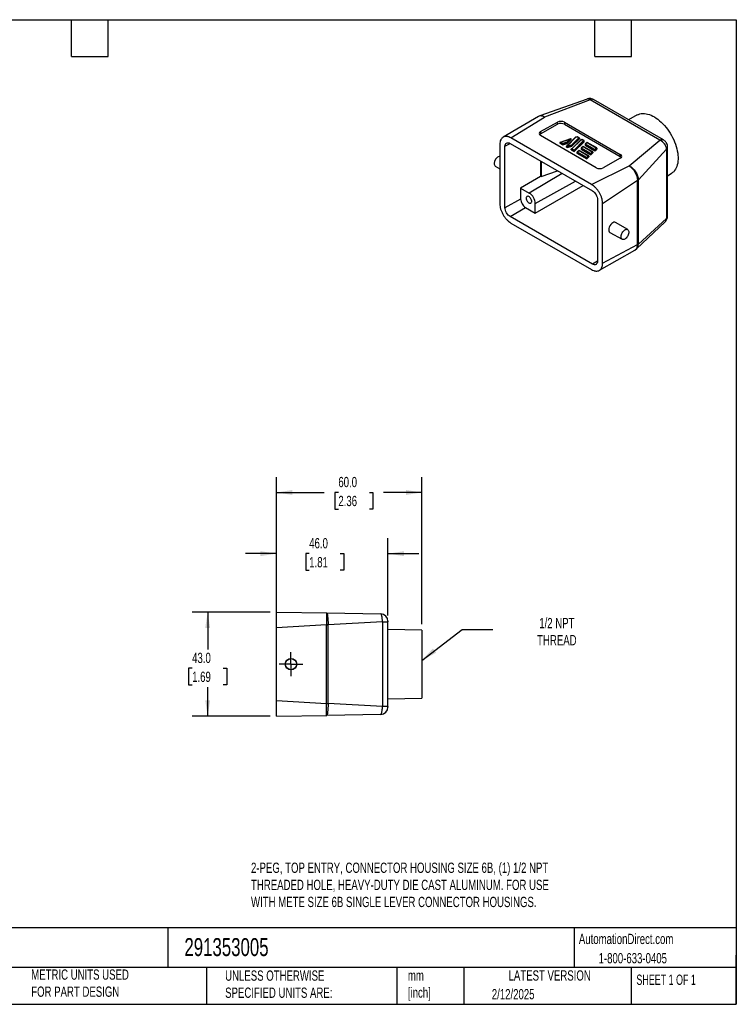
# Model space of a CAD drawing. Header units: millimetres. Extents: x 13 to 546, y 13 to 419.
# Tile 2 of 2: x 250 to 546, y 13 to 419. Entities that reach past the tile are written whole.
import ezdxf

# ---------------------------------------------------------------- set-up
doc = ezdxf.new("R2010")
doc.units = ezdxf.units.MM
doc.header["$LTSCALE"] = 2
doc.linetypes.add('SLD-Center', pattern=[19.05, 15.24, -1.27, 1.27, -1.27])
doc.linetypes.add('SLD-Solid', pattern=[0])
doc.layers.add('CENTER', color=40, linetype='SLD-Center')
doc.layers.add('DIMENSIONS', color=140, linetype='SLD-Solid', lineweight=25)
doc.layers.add('TEXT', color=140, linetype='SLD-Solid', lineweight=25)
doc.styles.add('SLDTEXTSTYLE0', font='TXT', dxfattribs={"width": 0.7})
doc.styles.add('SLDTEXTSTYLE1', font='TXT', dxfattribs={"width": 0.65})
doc.dimstyles.new('SLDDIMSTYLE0', dxfattribs={"dimtxt": 4.316016, "dimasz": 6.604, "dimexe": 0, "dimexo": 0.0625, "dimgap": 1.079004, "dimtad": 0, "dimtih": 1, "dimtoh": 1, "dimrnd": 1e-09, "dimzin": 4, "dimdsep": 46, "dimtxsty": 'SLDTEXTSTYLE0', "dimsah": 1, "dimcen": 0.09, "dimadec": 0, "dimazin": 1, "dimtfac": 1, "dimtmove": 0, "dimatfit": 0, "dimfxl": 0, "dimfrac": 2, "dimtolj": 1, "dimtzin": 12, "dimarcsym": 0})
doc.dimstyles.new('SLDDIMSTYLE2', dxfattribs={"dimtxt": 4.316016, "dimasz": 6.604, "dimexe": 0, "dimexo": 0.0625, "dimgap": 1.079004, "dimtad": 0, "dimtih": 1, "dimtoh": 1, "dimrnd": 1e-09, "dimzin": 4, "dimdsep": 46, "dimtxsty": 'SLDTEXTSTYLE0', "dimsah": 1, "dimcen": 0.09, "dimadec": 0, "dimazin": 1, "dimtfac": 1, "dimtofl": 0, "dimtmove": 0, "dimatfit": 3, "dimfxl": 0, "dimfrac": 2, "dimtolj": 1, "dimtzin": 12, "dimarcsym": 0})
doc.dimstyles.new('SLDDIMSTYLE3', dxfattribs={"dimtxt": 0.18, "dimasz": 6.604, "dimexe": 0, "dimexo": 0.0625, "dimgap": 0, "dimtad": 0, "dimtih": 1, "dimtoh": 1, "dimdec": 0, "dimrnd": 1e-09, "dimzin": 0, "dimdsep": 46, "dimtxsty": 'Standard', "dimsah": 1, "dimcen": 0.09, "dimadec": 0, "dimazin": 0, "dimtfac": 6.604, "dimtdec": 0, "dimtofl": 0, "dimtmove": 0, "dimatfit": 3, "dimfxl": 0, "dimfrac": 2, "dimtolj": 1, "dimtzin": 0, "dimarcsym": 0})

# ---------------------------------------------------------------- blocks, each defined once
blk = doc.blocks.new('_D_3')
at = {"layer": 'DIMENSIONS'}
for p, q in [((356.38, 170.65), (356.38, 205.06)), ((402.38, 173.16), (402.38, 205.06)), ((356.38, 198.71), (343.68, 198.71)), ((369.9, 198.71), (368.45, 198.71)), ((368.45, 198.71), (368.45, 191.85)), ((382.72, 198.71), (384.17, 198.71)), ((384.17, 198.71), (384.17, 191.85)), ((402.38, 198.71), (415.08, 198.71)), ((368.45, 191.85), (369.9, 191.85)), ((384.17, 191.85), (382.72, 191.85))]:
    blk.add_line(p, q, dxfattribs=at)
for points in [[(356.38, 198.71), (349.77, 199.72), (349.77, 197.69)], [(402.38, 198.71), (408.98, 197.69), (408.98, 199.72)]]:
    blk.add_solid(points, dxfattribs=at)
at = {"layer": 'DIMENSIONS', "char_height": 4.233, "attachment_point": 1, "style": 'SLDTEXTSTYLE0'}
for s, insert in [('46.0', (369.9, 205.13)), ('1.81', (369.9, 197.3))]:
    blk.add_mtext(s, dxfattribs=dict(at, insert=insert))
blk = doc.blocks.new('_D_4')
at = {"layer": 'DIMENSIONS'}
for p, q in [((356.38, 170.65), (356.38, 230.31)), ((416.38, 169.64), (416.38, 230.31)), ((356.38, 223.96), (376.08, 223.96)), ((381.92, 223.96), (380.48, 223.96)), ((380.48, 223.96), (380.48, 217.1)), ((394.75, 223.96), (396.2, 223.96)), ((396.2, 223.96), (396.2, 217.1)), ((416.38, 223.96), (400.6, 223.96)), ((380.48, 217.1), (381.92, 217.1)), ((396.2, 217.1), (394.75, 217.1))]:
    blk.add_line(p, q, dxfattribs=at)
for points in [[(356.38, 223.96), (362.98, 222.94), (362.98, 224.98)], [(416.38, 223.96), (409.77, 224.98), (409.77, 222.94)]]:
    blk.add_solid(points, dxfattribs=at)
at = {"layer": 'DIMENSIONS', "char_height": 4.233, "attachment_point": 1, "style": 'SLDTEXTSTYLE0'}
for s, insert in [('60.0', (381.92, 230.38)), ('2.36', (381.92, 222.56))]:
    blk.add_mtext(s, dxfattribs=dict(at, insert=insert))
blk = doc.blocks.new('_D_5')
at = {"layer": 'DIMENSIONS'}
for p, q in [((353.84, 174.6), (321.66, 174.6)), ((328.01, 174.6), (328.01, 159.21)), ((321.6, 151.39), (320.15, 151.39)), ((320.15, 151.39), (320.15, 144.53)), ((334.42, 151.39), (335.87, 151.39)), ((335.87, 151.39), (335.87, 144.53)), ((320.15, 144.53), (321.6, 144.53)), ((328.01, 131.6), (328.01, 143.56)), ((335.87, 144.53), (334.42, 144.53)), ((353.84, 131.6), (321.66, 131.6))]:
    blk.add_line(p, q, dxfattribs=at)
for points in [[(328.01, 174.6), (327, 167.99), (329.03, 167.99)], [(328.01, 131.6), (329.03, 138.2), (327, 138.2)]]:
    blk.add_solid(points, dxfattribs=at)
at = {"layer": 'DIMENSIONS', "char_height": 4.233, "attachment_point": 1, "style": 'SLDTEXTSTYLE0'}
for s, insert in [('43.0', (321.6, 157.81)), ('1.69', (321.6, 149.99))]:
    blk.add_mtext(s, dxfattribs=dict(at, insert=insert))
blk = doc.blocks.new('SW_CENTERMARKSYMBOL_5')
at = {"layer": 'CENTER', "color": 0}
for p, q in [((0, 2.54), (0, 4.9)), ((-2.54, 0), (-4.9, 0)), ((0, 0), (-2.54, 0)), ((0, 0), (0, 2.54)), ((0, 0), (0, -2.54)), ((0, 0), (2.54, 0)), ((2.54, 0), (4.9, 0)), ((0, -2.54), (0, -4.9))]:
    blk.add_line(p, q, dxfattribs=at)

msp = doc.modelspace()

# ---------------------------------------------------------------- linework, layer by layer
for p, q in [((484.632, 386.352), (465.018, 379.422)), ((516.084, 369.446), (487.227, 386.105)), ((485.764, 385.977), (466.959, 378.936)), ((514.621, 369.319), (485.764, 385.977)), ((464.436, 379.152), (449.868, 370.596)), ((453.126, 370.284), (466.959, 378.936)), ((465.009, 379.417), (464.437, 379.152)), ((505.264, 379.798), (501.619, 377.796)), ((465.3, 372.885), (472.366, 376.819)), ((465.326, 372.031), (472.366, 375.951)), ((472.366, 375.951), (472.366, 376.819)), ((475.194, 376.79), (498.236, 363.489)), ((475.194, 376.79), (475.194, 375.922)), ((475.194, 375.922), (498.21, 362.635)), ((486.374, 351.091), (453.126, 370.284)), ((488.347, 357.976), (465.299, 371.281)), ((465.3, 372.885), (465.326, 372.031)), ((477.761, 369.916), (473.422, 368.469)), ((479.808, 370.59), (476.086, 366.869)), ((476.29, 366.953), (479.927, 370.59)), ((477.962, 369.905), (476.362, 368.305)), ((477.962, 369.61), (477.962, 369.905)), ((481.103, 370.38), (478.081, 367.358)), ((481.353, 370.236), (478.227, 367.11)), ((478.227, 366.862), (481.353, 369.901)), ((480.463, 370.816), (479.835, 370.607)), ((479.927, 370.59), (480.442, 370.761)), ((481.103, 370.38), (480.442, 370.761)), ((481.28, 370.345), (480.465, 370.816)), ((481.353, 370.236), (481.353, 369.901)), ((448.537, 367.634), (448.537, 343.122)), ((450.658, 366.829), (452.8, 368.023)), ((450.658, 341.478), (450.658, 366.829)), ((452.763, 368.044), (486.737, 348.431)), ((473.302, 368.352), (474.474, 367.676)), ((473.302, 368.352), (473.302, 368.131)), ((473.302, 368.131), (474.474, 367.455)), ((473.628, 368.49), (477.416, 369.753)), ((474.506, 367.983), (473.628, 368.49)), ((476.362, 368.305), (474.474, 367.676)), ((474.474, 367.455), (476.362, 368.054)), ((474.474, 367.676), (474.474, 367.455)), ((476.216, 368.553), (474.506, 367.983)), ((476.041, 366.771), (476.468, 366.524)), ((476.041, 366.55), (476.041, 366.771)), ((476.041, 366.55), (476.468, 366.303)), ((477.416, 369.753), (476.216, 368.553)), ((476.501, 366.832), (476.29, 366.953)), ((476.362, 368.054), (477.962, 369.61)), ((476.362, 368.305), (476.362, 368.054)), ((478.227, 367.11), (476.468, 366.524)), ((476.468, 366.303), (478.227, 366.862)), ((476.468, 366.524), (476.468, 366.303)), ((478.081, 367.358), (476.501, 366.832)), ((481.803, 369.438), (478.081, 365.717)), ((478.227, 367.11), (478.227, 366.862)), ((478.285, 365.802), (481.922, 369.438)), ((479.164, 365.295), (478.285, 365.802)), ((483.098, 369.228), (479.164, 365.295)), ((483.348, 369.084), (479.207, 364.943)), ((479.207, 364.723), (483.348, 368.749)), ((482.458, 369.664), (481.83, 369.455)), ((481.922, 369.438), (482.437, 369.61)), ((482.034, 365.923), (486.097, 363.578)), ((482.034, 365.923), (482.034, 365.657)), ((482.87, 366.811), (482.08, 366.021)), ((482.905, 366.727), (482.284, 366.106)), ((486.054, 363.929), (482.284, 366.106)), ((483.098, 369.228), (482.437, 369.61)), ((483.275, 369.194), (482.46, 369.664)), ((486.852, 364.516), (482.875, 366.812)), ((482.905, 366.727), (486.676, 364.55)), ((483.348, 368.749), (483.348, 369.084)), ((483.691, 367.58), (487.754, 365.234)), ((483.691, 367.58), (483.691, 367.268)), ((483.691, 367.268), (487.754, 364.922)), ((484.527, 368.468), (483.737, 367.677)), ((484.562, 368.383), (483.941, 367.762)), ((487.711, 365.586), (483.941, 367.762)), ((488.509, 366.172), (484.532, 368.468)), ((484.562, 368.383), (488.332, 366.207)), ((488.332, 366.207), (487.711, 365.586)), ((488.582, 366.062), (487.754, 365.234)), ((488.582, 366.062), (488.582, 365.728)), ((501.872, 358.781), (514.621, 369.319)), ((517.742, 366.576), (517.733, 366.71)), ((517.742, 337.951), (517.742, 366.577)), ((478.035, 365.619), (479.207, 364.943)), ((478.035, 365.399), (478.035, 365.619)), ((478.035, 365.399), (479.207, 364.723)), ((479.207, 364.943), (479.207, 364.723)), ((480.378, 364.267), (484.441, 361.922)), ((480.378, 364.267), (480.378, 364.046)), ((480.378, 364.046), (484.441, 361.701)), ((481.214, 365.155), (480.424, 364.365)), ((481.249, 365.071), (480.628, 364.449)), ((484.398, 362.273), (480.628, 364.449)), ((485.196, 362.86), (481.219, 365.156)), ((481.249, 365.071), (485.019, 362.894)), ((482.034, 365.657), (486.097, 363.312)), ((485.019, 362.894), (484.398, 362.273)), ((485.269, 362.75), (484.441, 361.922)), ((484.441, 361.701), (485.269, 362.506)), ((484.441, 361.922), (484.441, 361.701)), ((485.269, 362.75), (485.269, 362.506)), ((486.676, 364.55), (486.054, 363.929)), ((486.925, 364.406), (486.097, 363.578)), ((486.097, 363.312), (486.925, 364.117)), ((486.097, 363.578), (486.097, 363.312)), ((486.925, 364.406), (486.925, 364.117)), ((487.754, 364.922), (488.582, 365.728)), ((487.754, 365.234), (487.754, 364.922)), ((498.237, 361.884), (491.175, 357.948)), ((498.21, 362.635), (498.236, 363.489)), ((517.34, 365.711), (505.697, 353.016)), ((517.34, 365.711), (517.34, 337.085)), ((446.673, 358.697), (448.537, 357.595)), ((465.364, 360.769), (465.364, 354.349)), ((465.559, 360.657), (465.559, 354.437)), ((486.374, 351.091), (501.872, 358.781)), ((465.364, 354.349), (457.133, 349.597)), ((474.254, 355.637), (460.699, 347.539)), ((465.559, 354.437), (472.272, 356.781)), ((517.742, 354.629), (519.262, 355.55)), ((457.133, 349.597), (457.133, 345.087)), ((457.133, 349.597), (460.699, 347.539)), ((463.174, 343.252), (479.725, 352.479)), ((463.174, 339.298), (482.865, 350.666)), ((505.329, 352.688), (490.963, 343.141)), ((505.329, 326.259), (505.329, 352.688)), ((505.696, 352.969), (505.697, 353.016)), ((505.696, 326.54), (505.696, 352.969)), ((457.133, 345.087), (450.658, 341.478)), ((452.763, 337.833), (459.127, 341.635)), ((459.127, 341.635), (463.174, 339.298)), ((463.174, 339.298), (463.174, 343.252)), ((488.841, 344.786), (488.841, 319.435)), ((490.963, 318.63), (490.963, 343.141)), ((486.737, 318.22), (452.763, 337.833)), ((453.126, 335.173), (486.374, 315.98)), ((501.312, 332.465), (496.299, 335.431)), ((504.946, 324.469), (516.775, 335.687)), ((517.34, 337.085), (505.697, 326.495)), ((493.979, 331.317), (499.013, 328.482)), ((490.963, 318.63), (505.329, 326.259)), ((505.697, 326.495), (505.696, 326.54)), ((489.604, 315.651), (504.298, 323.989)), ((504.298, 323.989), (504.938, 324.463)), ((488.841, 319.477), (486.737, 318.22)), ((356.376, 174.596), (377.117, 174.234)), ((377.117, 174.234), (399.429, 173.845)), ((377.054, 169.28), (356.376, 168.105)), ((356.376, 138.087), (356.376, 168.105)), ((377.054, 136.912), (377.054, 169.28)), ((377.054, 169.28), (377.657, 169.28)), ((377.657, 169.28), (377.66, 169.336)), ((377.657, 136.912), (377.657, 169.28)), ((400.153, 170.625), (377.66, 169.336)), ((400.153, 170.625), (400.153, 135.567)), ((400.153, 170.625), (402.376, 170.625)), ((402.376, 135.567), (402.376, 170.625)), ((416.376, 167.096), (402.376, 167.34)), ((416.376, 167.096), (416.376, 139.096)), ((402.376, 138.852), (416.376, 139.096)), ((356.376, 138.087), (377.054, 136.912)), ((377.054, 136.912), (377.657, 136.912)), ((377.66, 136.856), (377.657, 136.912)), ((400.153, 135.567), (377.66, 136.856)), ((402.376, 135.567), (400.153, 135.567)), ((356.376, 131.596), (377.117, 131.958)), ((399.429, 132.347), (377.117, 131.958))]:
    msp.add_line(p, q)
at = {"flags": 128}
for points in [[(505.264, 379.798), (505.767, 380.036), (506.329, 380.224), (506.92, 380.346), (507.539, 380.401), (508.182, 380.39), (508.847, 380.312), (509.528, 380.168), (510.223, 379.958), (510.928, 379.685), (511.64, 379.348), (512.355, 378.951), (513.069, 378.494), (513.778, 377.98), (514.479, 377.413), (515.167, 376.795), (515.84, 376.128), (516.495, 375.418), (517.126, 374.667), (517.732, 373.879), (518.309, 373.058), (518.853, 372.209), (519.363, 371.337), (519.836, 370.444), (520.268, 369.538), (520.659, 368.621), (521.005, 367.699), (521.305, 366.776), (521.558, 365.858), (521.761, 364.95), (521.915, 364.055), (522.018, 363.179), (522.069, 362.326), (522.069, 361.5), (522.018, 360.707), (521.915, 359.949), (521.761, 359.232), (521.558, 358.558), (521.305, 357.932), (521.005, 357.356), (520.659, 356.834), (520.268, 356.368), (519.836, 355.96), (519.363, 355.614), (519.262, 355.55)], [(459.426, 345.416), (459.453, 345.12), (459.531, 344.807), (459.657, 344.492), (459.825, 344.19), (460.028, 343.914), (460.255, 343.679), (460.496, 343.494), (460.741, 343.368), (460.976, 343.307), (461.192, 343.315), (461.379, 343.39), (461.527, 343.53), (461.63, 343.727), (461.682, 343.972), (461.682, 344.255), (461.63, 344.561), (461.527, 344.877), (461.379, 345.187), (461.192, 345.478), (460.976, 345.735), (460.741, 345.946), (460.496, 346.103), (460.255, 346.196), (460.028, 346.223), (459.825, 346.181), (459.657, 346.073), (459.531, 345.904), (459.453, 345.682), (459.426, 345.416)], [(501.781, 331.416), (501.755, 331.066), (501.678, 330.697), (501.551, 330.32), (501.38, 329.949), (501.169, 329.595), (500.926, 329.269), (500.658, 328.982), (500.374, 328.743), (500.083, 328.56), (499.794, 328.438), (499.516, 328.382), (499.26, 328.393), (499.032, 328.472), (498.84, 328.615), (498.691, 328.817), (498.588, 329.073), (498.536, 329.374), (498.536, 329.711), (498.588, 330.072), (498.691, 330.446), (498.84, 330.822), (499.032, 331.186), (499.26, 331.527), (499.516, 331.835), (499.794, 332.099), (500.083, 332.311), (500.374, 332.464), (500.658, 332.553), (500.926, 332.576), (501.169, 332.531), (501.38, 332.42), (501.551, 332.246), (501.678, 332.016), (501.755, 331.736), (501.781, 331.416)]]:
    msp.add_lwpolyline(points, dxfattribs=at)
for centre, radius in [((362.377, 153.096), 2.361), ((362.376, 153.096), 2.299)]:
    msp.add_circle(centre, radius)
for centre, radius, start, end in [((486.61, 384.729), 1.508, 65.84, 124.12435), ((515.463, 368.111), 1.472, 65.06007, 124.89238), ((516.534, 366.611), 1.209, 311.84279, 358.32145), ((449.286, 359.793), 3.082, 104.06317, 180.88332), ((447.319, 359.616), 1.123, 173.34774, 234.86721), ((504.567, 354.382), 1.772, 295.39784, 309.59363), ((504.374, 354.314), 1.885, 300.41757, 314.49292), ((457.839, 343.03), 5.34, 2.38686, 57.61314), ((516.534, 337.986), 1.209, 311.84076, 358.36231), ((504.176, 327.832), 2.025, 304.64872, 318.67664), ((504.374, 327.885), 1.885, 300.41757, 314.49292), ((399.376, 170.845), 3, 0, 89), ((367.992, 70.042), 99.763, 84.43918, 84.78913), ((367.992, 236.15), 99.763, 275.21087, 275.56082), ((399.376, 135.347), 3, 271, 0)]:
    msp.add_arc(centre, radius, start, end)
for centre, major_axis, ratio, start_param, end_param in [((473.78, 376.003), (2, -0.03), 0.5671216, 0.7941207, 2.3646125), ((473.78, 375.135), (2, -0.03), 0.5671216, 0.7941207, 2.3646125), ((466.715, 372.069), (2.001, -0.029), 0.566782, 2.364314, 3.9348057), ((466.741, 371.215), (2.001, -0.029), 0.566782, 2.364314, 2.7813412), ((477.416, 369.59), (0.541, 0.335), 0.2202874, 6.1478851, 7.7186814), ((479.927, 370.427), (-0.107, 0.173), 0.576692, 5.4632455, 6.4184855), ((480.442, 370.598), (0.022, 0.218), 0.1120238, 6.2328466, 7.0181635), ((481.103, 370.217), (0.249, 0.033), 0.6469225, 6.1982238, 7.7690201), ((473.628, 368.327), (0.325, -0.033), 0.4975388, 1.621135, 3.1919313), ((474.506, 367.82), (0.022, 0.218), 0.1120238, 0.7349782, 2.3057746), ((476.29, 366.79), (0.249, 0.033), 0.6469225, 1.4858348, 3.0566311), ((476.216, 368.39), (-0.107, 0.173), 0.576692, 3.8924492, 5.4632455), ((476.501, 366.668), (0.022, 0.218), 0.1120238, 0.7349782, 2.3057746), ((478.285, 365.638), (0.249, 0.033), 0.6469225, 1.4858348, 3.0566311), ((478.081, 367.195), (-0.107, 0.173), 0.576692, 3.8924492, 5.4632455), ((481.922, 369.275), (-0.107, 0.173), 0.576692, 5.4632455, 6.4184855), ((482.284, 365.942), (0.249, 0.033), 0.6469225, 1.4858348, 3.0566311), ((482.437, 369.447), (0.022, 0.218), 0.1120238, 6.2328466, 7.0181635), ((482.905, 366.563), (-0.033, 0.249), 0.1110029, 5.4129069, 6.3681469), ((483.098, 369.065), (0.249, 0.033), 0.6469225, 6.1982238, 7.7690201), ((483.941, 367.599), (0.249, 0.033), 0.6469225, 1.4858348, 3.0566311), ((484.562, 368.22), (-0.033, 0.249), 0.1110029, 5.4129069, 6.3681469), ((488.332, 366.043), (0.249, 0.033), 0.6469225, 6.1982238, 7.7690201), ((479.164, 365.131), (-0.033, 0.249), 0.1110029, 3.8421105, 5.4129069), ((480.628, 364.286), (0.249, 0.033), 0.6469225, 1.4858348, 3.0566311), ((481.249, 364.907), (-0.033, 0.249), 0.1110029, 5.4129069, 6.3681469), ((484.398, 362.11), (-0.033, 0.249), 0.1110029, 3.8421105, 5.4129069), ((485.019, 362.731), (0.249, 0.033), 0.6469225, 6.1982238, 7.7690201), ((486.054, 363.766), (-0.033, 0.249), 0.1110029, 3.8421105, 5.4129069), ((486.676, 364.387), (0.249, 0.033), 0.6469225, 6.1982238, 7.7690201), ((487.711, 365.422), (-0.033, 0.249), 0.1110029, 3.8421105, 5.4129069), ((496.796, 361.848), (2, -0.03), 0.5671216, 0.3770935, 0.7941207), ((496.822, 362.701), (2, -0.03), 0.5671216, 5.5068143, 7.077306), ((489.761, 358.764), (2, -0.029), 0.5674731, 3.9354344, 5.5059261), ((466.059, 353.934), (1, 0.015), 0.5872749, 2.0853599, 2.329706), ((495.132, 333.378), (1.15, 2.063), 0.5672184, 6.2686938, 9.4224137)]:
    msp.add_ellipse(centre, major_axis=major_axis, ratio=ratio, start_param=start_param, end_param=end_param)
for points, knots in [([(487.227, 386.105), (487.044, 386.197), (486.665, 386.389), (486.015, 386.529), (485.314, 386.544), (484.859, 386.416), (484.628, 386.351)], [0, 0, 0, 0, 0.2271564, 0.4724372, 0.7318557, 1, 1, 1, 1]), ([(485.764, 385.977), (485.638, 386.072), (485.392, 386.256), (485.053, 386.38), (484.798, 386.409), (484.676, 386.356), (484.637, 386.339)], [0, 0, 0, 0, 0.3000429, 0.5872945, 0.8668731, 1, 1, 1, 1]), ([(466.959, 378.936), (466.726, 379.047), (466.261, 379.27), (465.596, 379.406), (464.996, 379.375), (464.605, 379.281), (464.451, 379.155), (464.44, 379.146)], [0, 0, 0, 0, 0.246054, 0.4916225, 0.7367328, 0.9812219, 1, 1, 1, 1]), ([(466.959, 378.936), (466.754, 379.063), (466.346, 379.319), (465.771, 379.484), (465.322, 379.52), (465.1, 379.429), (465.026, 379.399)], [0, 0, 0, 0, 0.287587, 0.5741407, 0.8598924, 1, 1, 1, 1]), ([(453.126, 370.284), (452.823, 370.459), (452.526, 370.596), (452.087, 370.749), (451.942, 370.791), (451.655, 370.856), (451.512, 370.88), (451.094, 370.921), (450.83, 370.911), (450.332, 370.815), (450.096, 370.728), (449.671, 370.483), (449.481, 370.326), (449.23, 370.039), (449.152, 369.934), (449.01, 369.709), (448.945, 369.59), (448.773, 369.211), (448.686, 368.931), (448.567, 368.314), (448.537, 367.984), (448.537, 367.634)], [0, 0, 0, 0, 0.125, 0.125, 0.1875, 0.1875, 0.25, 0.25, 0.375, 0.375, 0.5, 0.5, 0.625, 0.625, 0.6875, 0.6875, 0.75, 0.75, 0.875, 0.875, 1, 1, 1, 1]), ([(450.658, 366.829), (450.658, 367.47), (450.888, 367.966), (451.664, 368.414), (452.212, 368.362), (452.763, 368.044)], [0, 0, 0, 0, 0.25000006, 0.25000006, 0.50000006, 0.50000006, 0.50000006, 0.50000006]), ([(517.34, 365.711), (517.317, 366.435), (516.989, 367.181), (516.026, 368.459), (515.367, 369.017), (514.621, 369.319)], [0, 0, 0, 0, 0.5, 0.5, 1, 1, 1, 1]), ([(517.742, 366.575), (517.724, 366.828), (517.689, 367.337), (517.439, 367.964), (517.156, 368.443), (516.876, 368.806), (516.518, 369.165), (516.234, 369.348), (516.083, 369.446)], [0, 0, 0, 0, 0.2236154, 0.4481022, 0.5668087, 0.6951615, 0.8373425, 1, 1, 1, 1]), ([(501.872, 358.781), (502.751, 358.24), (503.64, 357.29), (504.926, 355.092), (505.322, 353.853), (505.328, 352.781)], [0, 0, 0, 0, 0.5, 0.5, 1, 1, 1, 1]), ([(501.872, 358.781), (502.867, 358.304), (503.86, 357.412), (505.28, 355.301), (505.709, 354.089), (505.697, 353.016)], [0, 0, 0, 0, 0.5, 0.5, 1, 1, 1, 1]), ([(490.963, 343.141), (490.963, 343.492), (490.933, 343.852), (490.846, 344.409), (490.81, 344.597), (490.723, 344.979), (490.672, 345.173), (490.499, 345.756), (490.358, 346.142), (490.026, 346.909), (489.832, 347.294), (489.408, 348.029), (489.178, 348.381), (488.803, 348.887), (488.673, 349.053), (488.407, 349.371), (488.272, 349.523), (487.857, 349.961), (487.571, 350.227), (486.977, 350.708), (486.677, 350.916), (486.374, 351.091)], [0, 0, 0, 0, 0.125, 0.125, 0.1875, 0.1875, 0.25, 0.25, 0.375, 0.375, 0.5, 0.5, 0.625, 0.625, 0.6875, 0.6875, 0.75, 0.75, 0.875, 0.875, 1, 1, 1, 1]), ([(486.737, 348.431), (487.288, 348.113), (487.836, 347.532), (488.612, 346.189), (488.841, 345.428), (488.841, 344.786)], [-0.00000004, -0.00000004, -0.00000004, -0.00000004, 0.25, 0.25, 0.50000006, 0.50000006, 0.50000006, 0.50000006]), ([(448.537, 343.122), (448.537, 342.772), (448.566, 342.411), (448.654, 341.855), (448.69, 341.667), (448.777, 341.285), (448.828, 341.091), (449.001, 340.507), (449.142, 340.121), (449.474, 339.355), (449.667, 338.97), (450.091, 338.235), (450.322, 337.883), (450.697, 337.377), (450.827, 337.211), (451.093, 336.893), (451.228, 336.741), (451.642, 336.303), (451.929, 336.036), (452.522, 335.556), (452.823, 335.348), (453.126, 335.173)], [0, 0, 0, 0, 0.125, 0.125, 0.1875, 0.1875, 0.25, 0.25, 0.375, 0.375, 0.5, 0.5, 0.625, 0.625, 0.6875, 0.6875, 0.75, 0.75, 0.875, 0.875, 1, 1, 1, 1]), ([(452.763, 337.833), (452.212, 338.151), (451.664, 338.731), (450.888, 340.075), (450.658, 340.836), (450.658, 341.478)], [-0.00000002, -0.00000002, -0.00000002, -0.00000002, 0.25, 0.25, 0.50000008, 0.50000008, 0.50000008, 0.50000008]), ([(457.133, 345.087), (457.133, 344.48), (457.351, 343.759), (458.086, 342.486), (458.605, 341.936), (459.127, 341.635)], [-0.00000001, -0.00000001, -0.00000001, -0.00000001, 0.25000012, 0.25000012, 0.50000012, 0.50000012, 0.50000012, 0.50000012]), ([(516.776, 335.686), (516.924, 335.845), (517.219, 336.159), (517.519, 336.734), (517.708, 337.34), (517.731, 337.748), (517.742, 337.949)], [0, 0, 0, 0, 0.2593499, 0.5141515, 0.7618448, 1, 1, 1, 1]), ([(516.77, 335.693), (516.793, 335.711), (516.929, 335.816), (517.108, 336.1), (517.293, 336.544), (517.324, 336.902), (517.34, 337.085)], [0, 0, 0, 0, 0.0606243, 0.3626816, 0.6736725, 1, 1, 1, 1]), ([(504.297, 323.991), (504.444, 324.093), (504.743, 324.3), (505.061, 324.803), (505.282, 325.42), (505.312, 325.918), (505.328, 326.167)], [0, 0, 0, 0, 0.2431704, 0.4946482, 0.746758, 1, 1, 1, 1]), ([(504.926, 324.476), (504.968, 324.508), (505.172, 324.665), (505.42, 325.093), (505.66, 325.732), (505.685, 326.24), (505.697, 326.495)], [0, 0, 0, 0, 0.0774869, 0.3833146, 0.6904679, 1, 1, 1, 1]), ([(486.374, 315.98), (486.677, 315.805), (486.974, 315.667), (487.413, 315.515), (487.558, 315.473), (487.845, 315.407), (487.987, 315.384), (488.406, 315.342), (488.67, 315.353), (489.168, 315.449), (489.404, 315.536), (489.828, 315.781), (490.018, 315.937), (490.269, 316.225), (490.348, 316.33), (490.49, 316.555), (490.554, 316.674), (490.726, 317.053), (490.814, 317.333), (490.933, 317.95), (490.963, 318.28), (490.963, 318.63)], [0, 0, 0, 0, 0.125, 0.125, 0.1875, 0.1875, 0.25, 0.25, 0.375, 0.375, 0.5, 0.5, 0.625, 0.625, 0.6875, 0.6875, 0.75, 0.75, 0.875, 0.875, 1, 1, 1, 1]), ([(488.841, 319.435), (488.841, 318.793), (488.612, 318.298), (487.836, 317.85), (487.288, 317.902), (486.737, 318.22)], [0, 0, 0, 0, 0.25000006, 0.25000006, 0.50000006, 0.50000006, 0.50000006, 0.50000006]), ([(356.376, 168.105), (356.376, 168.534), (356.376, 168.955), (356.376, 169.575), (356.376, 169.78), (356.376, 170.186), (356.376, 170.388), (356.376, 170.98), (356.376, 171.353), (356.376, 172.057), (356.376, 172.391), (356.376, 172.991), (356.376, 173.26), (356.376, 173.615), (356.376, 173.726), (356.376, 173.927), (356.376, 174.018), (356.376, 174.261), (356.376, 174.385), (356.376, 174.554), (356.376, 174.596), (356.376, 174.596)], [0, 0, 0, 0, 0.125, 0.125, 0.1875, 0.1875, 0.25, 0.25, 0.375, 0.375, 0.5, 0.5, 0.625, 0.625, 0.6875, 0.6875, 0.75, 0.75, 0.875, 0.875, 1, 1, 1, 1]), ([(377.117, 174.234), (377.076, 174.235), (377.064, 173.71), (377.063, 171.929), (377.075, 170.68), (377.053, 169.393)], [0, 0, 0, 0, 0.5, 0.5, 1, 1, 1, 1]), ([(377.117, 174.234), (377.238, 174.232), (377.384, 173.696), (377.605, 171.894), (377.682, 170.635), (377.66, 169.336)], [0, 0, 0, 0, 0.5, 0.5, 1, 1, 1, 1]), ([(400.153, 170.625), (400.107, 171.541), (400.002, 172.328), (399.746, 173.467), (399.589, 173.842), (399.429, 173.845)], [0, 0, 0, 0, 0.5, 0.5, 1, 1, 1, 1]), ([(402.376, 170.845), (402.376, 170.845), (402.376, 170.82), (402.376, 170.74), (402.376, 170.683), (402.376, 170.625)], [0, 0, 0, 0, 0.5, 0.5, 1, 1, 1, 1]), ([(356.376, 131.596), (356.376, 131.596), (356.376, 131.638), (356.376, 131.761), (356.376, 131.813), (356.376, 131.935), (356.376, 132.007), (356.376, 132.252), (356.376, 132.452), (356.376, 132.922), (356.376, 133.195), (356.376, 133.795), (356.376, 134.121), (356.376, 134.651), (356.376, 134.835), (356.376, 135.211), (356.376, 135.402), (356.376, 135.988), (356.376, 136.393), (356.376, 137.232), (356.376, 137.658), (356.376, 138.087)], [0, 0, 0, 0, 0.125, 0.125, 0.1875, 0.1875, 0.25, 0.25, 0.375, 0.375, 0.5, 0.5, 0.625, 0.625, 0.6875, 0.6875, 0.75, 0.75, 0.875, 0.875, 1, 1, 1, 1]), ([(377.117, 131.958), (377.114, 131.959), (377.11, 131.961), (377.103, 131.977), (377.098, 132.003), (377.093, 132.04), (377.088, 132.089), (377.084, 132.149), (377.08, 132.221), (377.076, 132.304), (377.073, 132.4), (377.071, 132.506), (377.069, 132.624), (377.067, 132.753), (377.065, 132.892), (377.064, 133.042), (377.064, 133.2), (377.063, 133.494), (377.065, 134.038), (377.067, 134.771), (377.066, 135.471), (377.063, 135.978), (377.059, 136.413), (377.055, 136.679), (377.053, 136.799)], [0, 0, 0, 0, 0.0291559, 0.0587345, 0.088712, 0.1190621, 0.1497563, 0.1807638, 0.2120515, 0.2435847, 0.2753266, 0.3072392, 0.3392831, 0.3714178, 0.4036024, 0.4357954, 0.4679552, 0.5000406, 0.6046114, 0.7492107, 0.8281279, 0.8958811, 0.9529671, 1, 1, 1, 1]), ([(377.66, 136.856), (377.682, 135.557), (377.605, 134.298), (377.384, 132.496), (377.238, 131.96), (377.117, 131.958)], [0, 0, 0, 0, 0.5, 0.5, 1, 1, 1, 1]), ([(399.429, 132.347), (399.439, 132.349), (399.459, 132.351), (399.49, 132.366), (399.52, 132.388), (399.549, 132.418), (399.578, 132.455), (399.605, 132.497), (399.632, 132.544), (399.687, 132.656), (399.771, 132.879), (399.876, 133.283), (399.971, 133.77), (400.037, 134.23), (400.081, 134.62), (400.11, 134.922), (400.135, 135.24), (400.147, 135.457), (400.153, 135.567)], [0, 0, 0, 0, 0.0344675, 0.0682219, 0.1011487, 0.1331402, 0.1640957, 0.1939228, 0.2225374, 0.2498646, 0.3772217, 0.4996589, 0.6241723, 0.7493186, 0.8085459, 0.8704519, 0.9344759, 1, 1, 1, 1]), ([(402.376, 135.567), (402.376, 135.509), (402.376, 135.452), (402.376, 135.372), (402.376, 135.347), (402.376, 135.347)], [0, 0, 0, 0, 0.5, 0.5, 1, 1, 1, 1])]:
    msp.add_open_spline(points, degree=3, knots=knots)
for points in [[(505.329, 352.688), (505.328, 352.719), (505.328, 352.75), (505.328, 352.781)], [(505.328, 326.167), (505.328, 326.197), (505.329, 326.228), (505.329, 326.259)], [(377.054, 169.28), (377.052, 169.318), (377.052, 169.356), (377.053, 169.393)], [(377.053, 136.799), (377.053, 136.837), (377.053, 136.875), (377.054, 136.912)]]:
    msp.add_open_spline(points, degree=3)
at = {"layer": 'TEXT'}
for p, q in [((12.7, 419.1), (546.1, 419.1)), ((271.78, 403.86), (271.78, 419.1)), ((287.02, 403.86), (287.02, 419.1)), ((487.68, 403.86), (487.68, 419.1)), ((502.92, 403.86), (502.92, 419.1)), ((546.1, 419.1), (546.1, 12.7)), ((271.78, 403.86), (287.02, 403.86)), ((487.68, 403.86), (502.92, 403.86)), ((546.1, 44.252), (12.7, 44.252)), ((311.518, 44.252), (311.518, 27.94)), ((479.151, 44.252), (479.151, 27.94)), ((546.1, 12.7), (546.1, 33.02)), ((546.1, 27.94), (12.7, 27.94)), ((327.56, 27.94), (327.56, 12.7)), ((406.049, 27.94), (406.049, 12.7)), ((433.624, 27.94), (433.624, 12.7)), ((502.697, 27.94), (502.697, 12.7)), ((12.7, 12.7), (546.1, 12.7))]:
    msp.add_line(p, q, dxfattribs=at)

# ---------------------------------------------------------------- block references
at = {"layer": 'CENTER'}
msp.add_blockref('SW_CENTERMARKSYMBOL_5', (362.377, 153.096), dxfattribs=at)

# ---------------------------------------------------------------- texts
at = {"layer": 'TEXT'}
for s, insert, char_height, attachment_point, style in [('1/2 NPT^JTHREAD', (472.068, 172.168), 4.23333, 2, 'SLDTEXTSTYLE0'), ('2-PEG, TOP ENTRY, CONNECTOR HOUSING SIZE 6B, (1) 1/2 NPT ^JTHREADED HOLE, HEAVY-DUTY DIE CAST ALUMINUM. FOR USE ^JWITH METE SIZE 6B SINGLE LEVER CONNECTOR HOUSINGS.', (345.886, 71.178), 4.233333, 1, 'SLDTEXTSTYLE0'), ('AutomationDirect.com', (481.154, 41.805), 4.23333, 1, 'SLDTEXTSTYLE0'), ('291353005', (318.415, 40.022), 7.4083, 1, 'SLDTEXTSTYLE0'), ('1-800-633-0405', (489.288, 33.849), 4.23333, 1, 'SLDTEXTSTYLE0'), ('METRIC UNITS USED ^JFOR PART DESIGN', (255.209, 27.091), 4.23333, 1, 'SLDTEXTSTYLE0'), ('UNLESS OTHERWISE ^JSPECIFIED UNITS ARE:', (335.216, 26.662), 4.23333, 1, 'SLDTEXTSTYLE0'), ('mm^J[inch]', (410.598, 26.721), 4.2333, 1, 'SLDTEXTSTYLE0'), ('LATEST VERSION', (469.104, 26.728), 4.23333, 2, 'SLDTEXTSTYLE0'), ('SHEET 1 OF 1', (504.883, 24.967), 4.23333, 1, 'SLDTEXTSTYLE1'), ('2/12/2025', (445.226, 19.006), 4.2333, 1, 'SLDTEXTSTYLE0')]:
    msp.add_mtext(s, dxfattribs=dict(at, insert=insert, char_height=char_height, attachment_point=attachment_point, style=style))

# ---------------------------------------------------------------- dimensions: what is measured, and where the dimension line sits
at = {"layer": 'DIMENSIONS'}
for base, p2, dimstyle, picture, middle in [((416.376, 223.959), (416.376, 167.096), 'SLDDIMSTYLE2', '_D_4', (388.337, 223.959)), ((402.376, 198.706), (402.376, 170.625), 'SLDDIMSTYLE0', '_D_3', (376.312, 198.706))]:
    dim = msp.add_linear_dim(base=base, p1=(356.376, 168.105), p2=p2, dimstyle=dimstyle, dxfattribs=at)
    dim.commit()
    dim.dimension.update_dxf_attribs({"geometry": picture, "text_midpoint": middle, "dimtype": 160})
dim = msp.add_linear_dim(base=(328.011, 131.596), p1=(356.376, 174.596), p2=(356.376, 131.596), angle=90, dimstyle='SLDDIMSTYLE2', dxfattribs=at)
dim.commit()
dim.dimension.update_dxf_attribs({"geometry": '_D_5', "text_midpoint": (328.011, 151.388), "dimtype": 160})

# ---------------------------------------------------------------- leaders
at = {"layer": 'TEXT'}
msp.add_leader([(416.376, 154.648), (432.941, 167.41), (445.641, 167.41)], dimstyle='SLDDIMSTYLE3', dxfattribs=at)

doc.saveas('drawing.dxf')
